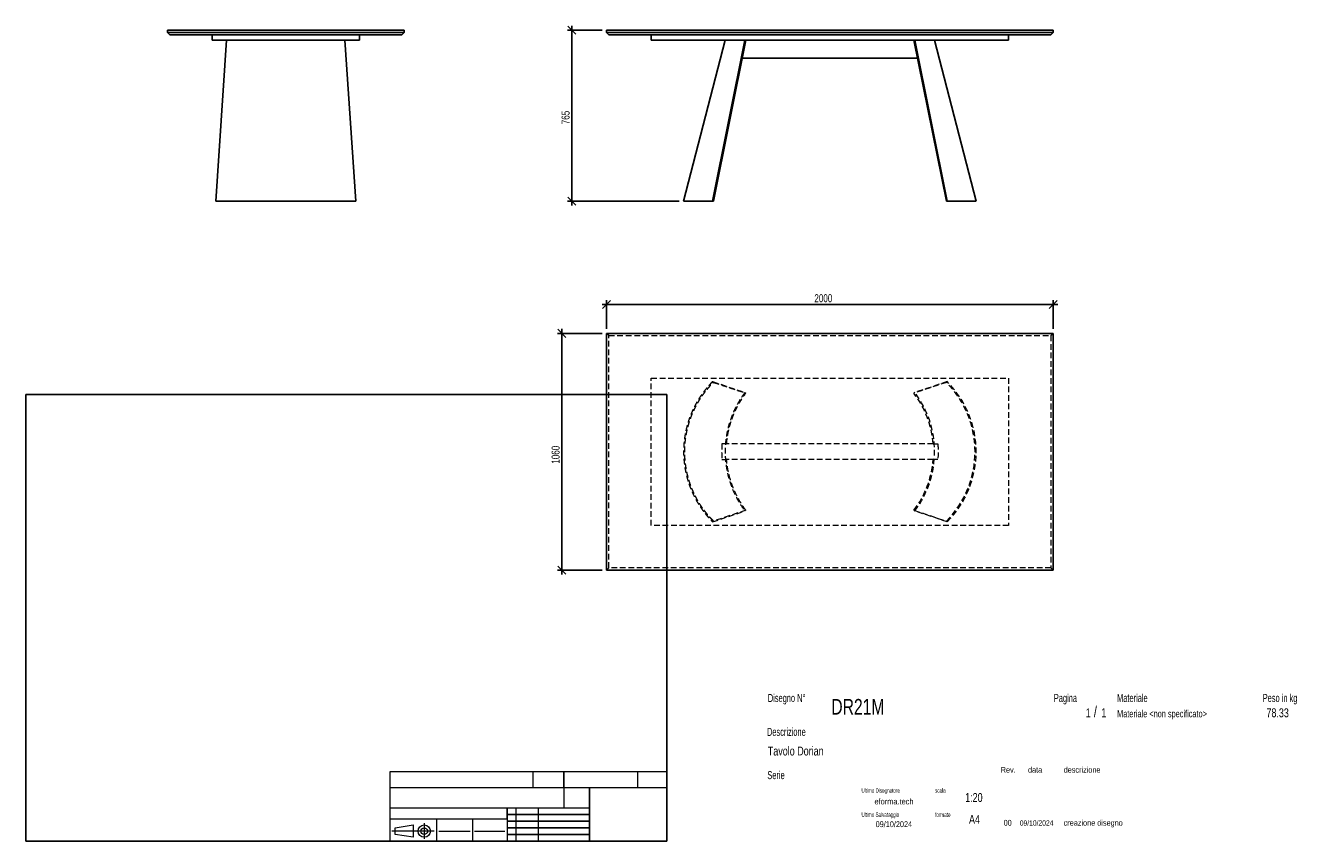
# Model space of a CAD drawing. Header units: millimetres. Extents: x 2 to 291, y 2 to 185.
import ezdxf

# ---------------------------------------------------------------- set-up
doc = ezdxf.new("R2010")
doc.units = ezdxf.units.MM
doc.linetypes.add('HIDDEN', pattern=[1.905, 1.27, -0.635])
doc.layers.add('FORMAT', color=7, linetype='Continuous')
doc.styles.add('SLDTEXTSTYLE0', font='TXT', dxfattribs={"width": 0.605})
doc.styles.add('SLDTEXTSTYLE1', font='TXT', dxfattribs={"width": 0.75})
doc.dimstyles.new('SLDDIMSTYLE0', dxfattribs={"dimtxt": 1.8, "dimasz": 1.8, "dimexe": 0, "dimexo": 0.0625, "dimgap": 0.45, "dimtad": 1, "dimlfac": 20, "dimrnd": 1e-09, "dimzin": 12, "dimdsep": 46, "dimtxsty": 'SLDTEXTSTYLE1', "dimblk1": 'OBLIQUE', "dimblk2": 'OBLIQUE', "dimsah": 1, "dimcen": 0.09, "dimadec": 0, "dimazin": 3, "dimtfac": 1, "dimtmove": 0, "dimatfit": 0, "dimldrblk": 'OBLIQUE', "dimfxl": 0, "dimfrac": 2, "dimtolj": 1, "dimtzin": 12, "dimarcsym": 0})

# ---------------------------------------------------------------- blocks, each defined once
blk = doc.blocks.new('_Oblique')
at = {"color": 0, "linetype": 'ByBlock', "lineweight": -2}
blk.add_line((-0.5, -0.5), (0.5, 0.5), dxfattribs=at)
blk = doc.blocks.new('_D')
at = {"layer": 'FORMAT', "color": 7}
for p, q in [((124.78, 184.02), (124.78, 185.02)), ((131.55, 184.02), (123.78, 184.02)), ((124.78, 184.02), (124.78, 145.77)), ((148.8, 145.77), (123.78, 145.77)), ((124.78, 145.77), (124.78, 144.77))]:
    blk.add_line(p, q, dxfattribs=at)
at = {"layer": 'FORMAT', "color": 7, "xscale": 1.8, "yscale": 1.8}
for p, rotation in [((124.78, 184.02), 270.0000000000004), ((124.78, 145.77), 90.0000000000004)]:
    blk.add_blockref('_Oblique', p, dxfattribs=dict(at, rotation=rotation))
at = {"layer": 'FORMAT', "color": 7, "insert": (122.46, 162.98), "char_height": 1.8, "attachment_point": 1, "rotation": 90, "style": 'SLDTEXTSTYLE1'}
blk.add_mtext('765', dxfattribs=at)
blk = doc.blocks.new('_D_1')
at = {"layer": 'FORMAT', "color": 7}
for p, q in [((132.55, 122.62), (131.55, 122.62)), ((132.55, 117.18), (132.55, 123.62)), ((232.55, 122.62), (132.55, 122.62)), ((232.55, 117.18), (232.55, 123.62)), ((232.55, 122.62), (233.55, 122.62))]:
    blk.add_line(p, q, dxfattribs=at)
at = {"layer": 'FORMAT', "color": 7, "xscale": 1.8, "yscale": 1.8}
blk.add_blockref('_Oblique', (132.55, 122.62, 16.88), dxfattribs=at)
at = {"layer": 'FORMAT', "color": 7, "xscale": 1.8, "yscale": 1.8, "rotation": 180.0000000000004}
blk.add_blockref('_Oblique', (232.55, 122.62, 16.88), dxfattribs=at)
at = {"layer": 'FORMAT', "color": 7, "insert": (179.07, 124.94), "char_height": 1.8, "attachment_point": 1, "style": 'SLDTEXTSTYLE1'}
blk.add_mtext('2000', dxfattribs=at)
blk = doc.blocks.new('_D_2')
at = {"layer": 'FORMAT', "color": 7}
for p, q in [((131.55, 116.18), (121.55, 116.18)), ((122.55, 116.18), (122.55, 117.18)), ((122.55, 116.18), (122.55, 63.18)), ((131.55, 63.18), (121.55, 63.18)), ((122.55, 63.18), (122.55, 62.18))]:
    blk.add_line(p, q, dxfattribs=at)
at = {"layer": 'FORMAT', "color": 7, "xscale": 1.8, "yscale": 1.8}
for p, rotation in [((122.55, 116.18, 16.88), 270.0000000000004), ((122.55, 63.18, 16.88), 90.0000000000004)]:
    blk.add_blockref('_Oblique', p, dxfattribs=dict(at, rotation=rotation))
at = {"layer": 'FORMAT', "color": 7, "insert": (120.23, 87), "char_height": 1.8, "attachment_point": 1, "rotation": 90, "style": 'SLDTEXTSTYLE1'}
blk.add_mtext('1060', dxfattribs=at)

msp = doc.modelspace()

# ---------------------------------------------------------------- linework, layer by layer
at = {"color": 7, "linetype": 'Continuous', "lineweight": 25}
for p, q in [((34.22206, 184.02304), (87.22206, 184.02304)), ((34.22206, 184.02304), (34.22206, 183.52304)), ((34.22206, 183.52304), (87.22206, 183.52304)), ((34.22206, 183.52304), (34.72206, 183.02304)), ((86.72206, 183.02304), (34.72206, 183.02304)), ((44.22206, 181.77304), (44.22206, 183.02304)), ((77.22206, 181.77304), (44.22206, 181.77304)), ((45.02206, 145.77304), (47.47206, 181.77304)), ((76.42206, 145.77304), (73.97206, 181.77304)), ((77.22206, 181.77304), (77.22206, 183.02304)), ((86.72206, 183.02304), (87.22206, 183.52304)), ((87.22206, 184.02304), (87.22206, 183.52304)), ((132.54603, 184.02304), (132.54603, 183.52304)), ((132.54603, 184.02304), (232.54603, 184.02304)), ((132.54603, 183.52304), (232.54603, 183.52304)), ((132.54603, 183.52304), (133.04603, 183.02304)), ((232.04603, 183.02304), (133.04603, 183.02304)), ((142.54603, 181.77304), (142.54603, 183.02304)), ((222.54603, 181.77304), (142.54603, 181.77304)), ((159.09603, 181.77304), (149.79603, 145.77304)), ((156.29603, 145.77304), (163.52103, 181.77304)), ((163.72086, 181.77304), (156.47286, 145.77304)), ((201.3712, 181.77304), (208.61919, 145.77304)), ((208.79603, 145.77304), (201.57103, 181.77304)), ((215.29603, 145.77304), (205.99603, 181.77304)), ((222.54603, 181.77304), (222.54603, 183.02304)), ((232.54603, 183.52304), (232.04603, 183.02304)), ((232.54603, 184.02304), (232.54603, 183.52304)), ((202.17653, 177.77304), (162.91552, 177.77304)), ((45.02206, 145.77304), (76.42206, 145.77304)), ((156.47286, 145.77304), (156.29603, 145.77304)), ((208.61919, 145.77304), (208.79603, 145.77304)), ((208.79603, 145.77304), (215.29603, 145.77304)), ((132.54603, 116.18032), (132.54603, 63.18032)), ((232.54603, 116.18032), (132.54603, 116.18032)), ((232.54603, 63.18032), (232.54603, 116.18032)), ((132.54603, 63.18032), (232.54603, 63.18032))]:
    msp.add_line(p, q, dxfattribs=at)
at = {"color": 7, "linetype": 'HIDDEN', "lineweight": 18}
for p, q in [((133.04603, 115.68032), (132.54603, 116.18032)), ((133.04603, 115.68032), (232.04603, 115.68032)), ((133.04603, 63.68032), (133.04603, 115.68032)), ((232.04603, 115.68032), (232.54603, 116.18032)), ((232.04603, 115.68032), (232.04603, 63.68032)), ((142.54603, 106.18032), (222.54603, 106.18032)), ((142.54603, 73.18032), (142.54603, 106.18032)), ((156.29603, 105.38032), (163.52103, 102.93032)), ((156.29603, 105.38032), (156.47286, 105.20361)), ((156.47286, 105.20361), (163.72086, 102.7801)), ((208.61919, 105.20361), (201.3712, 102.7801)), ((208.79603, 105.38032), (201.57103, 102.93032)), ((208.79603, 105.38032), (208.61919, 105.20361)), ((222.54603, 106.18032), (222.54603, 73.18032)), ((163.52103, 102.93032), (163.72086, 102.7801)), ((201.57103, 102.93032), (201.3712, 102.7801)), ((159.41638, 91.43032), (158.38337, 91.43032)), ((205.67567, 91.43032), (159.41638, 91.43032)), ((205.67567, 91.43032), (206.70868, 91.43032)), ((158.38337, 87.93032), (159.41638, 87.93032)), ((205.67567, 87.93032), (159.41638, 87.93032)), ((206.70868, 87.93032), (205.67567, 87.93032)), ((156.29603, 73.98032), (163.52103, 76.43032)), ((163.72086, 76.58055), (156.47286, 74.15704)), ((163.72086, 76.58055), (163.52103, 76.43032)), ((201.3712, 76.58055), (201.57103, 76.43032)), ((201.3712, 76.58055), (208.61919, 74.15704)), ((208.79603, 73.98032), (201.57103, 76.43032)), ((222.54603, 73.18032), (142.54603, 73.18032)), ((156.47286, 74.15704), (156.29603, 73.98032)), ((208.61919, 74.15704), (208.79603, 73.98032)), ((132.54603, 63.18032), (133.04603, 63.68032)), ((232.04603, 63.68032), (133.04603, 63.68032)), ((232.54603, 63.18032), (232.04603, 63.68032))]:
    msp.add_line(p, q, dxfattribs=at)
for centre, radius, start, end in [((193.08526, 89.68032), 21.96077, 315.0196439, 44.9803561), ((193.08526, 89.68032), 22.21077, 315.0196439, 44.9803561), ((183.94596, 89.68032), 21.80007, 4.6043711, 36.9347485), ((183.94596, 89.68032), 22.05007, 323.0652515, 36.9347485), ((183.94596, 89.68032), 21.80007, 323.0652515, 355.3956288)]:
    msp.add_arc(centre, radius, start, end, dxfattribs=at)
at = {"color": 7, "linetype": 'Continuous', "lineweight": 25}
msp.add_open_spline([(149.79603, 145.77304), (149.79608, 145.77304), (149.79618, 145.77304), (149.79701, 145.77304), (149.79834, 145.77304), (149.80021, 145.77304), (149.80262, 145.77304), (149.80555, 145.77304), (149.80903, 145.77304), (149.81303, 145.77304), (149.81758, 145.77304), (149.82265, 145.77304), (149.82826, 145.77304), (149.83441, 145.77304), (149.84108, 145.77304), (149.8483, 145.77304), (149.85604, 145.77304), (149.86433, 145.77304), (149.87314, 145.77304), (149.88249, 145.77304), (149.89238, 145.77304), (149.91668, 145.77304), (149.9607, 145.77304), (150.03399, 145.77304), (150.12052, 145.77304), (150.25346, 145.77304), (150.4524, 145.77304), (150.74307, 145.77304), (151.08483, 145.77304), (151.47704, 145.77304), (151.91858, 145.77304), (152.40855, 145.77304), (152.94561, 145.77304), (153.43152, 145.77304), (153.84238, 145.77304), (154.16144, 145.77304), (154.49126, 145.77304), (154.75948, 145.77304), (154.95958, 145.77304), (155.08731, 145.77304), (155.21634, 145.77304), (155.34669, 145.77304), (155.47835, 145.77304), (155.61132, 145.77304), (155.7456, 145.77304), (155.88119, 145.77304), (156.01811, 145.77304), (156.15626, 145.77304), (156.24943, 145.77304), (156.29603, 145.77304)], degree=3, knots=[0, 0, 0, 0, 0.006254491, 0.012507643, 0.018759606, 0.025010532, 0.031260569, 0.03750987, 0.043758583, 0.05000686, 0.056254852, 0.062502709, 0.068750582, 0.074998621, 0.081246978, 0.087495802, 0.093745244, 0.099995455, 0.106246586, 0.112498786, 0.118752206, 0.125006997, 0.156266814, 0.187508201, 0.218749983, 0.250010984, 0.312507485, 0.375005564, 0.437502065, 0.500000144, 0.562496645, 0.624994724, 0.687491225, 0.749989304, 0.781249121, 0.812490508, 0.84373229, 0.874993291, 0.886364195, 0.897731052, 0.909094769, 0.920456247, 0.931816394, 0.943176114, 0.954536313, 0.965897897, 0.977261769, 0.988628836, 1, 1, 1, 1], dxfattribs=at)
at = {"color": 7, "linetype": 'HIDDEN', "lineweight": 18}
for points, knots in [([(156.29603, 105.38032), (156.27037, 105.35457), (156.21906, 105.30308), (156.14258, 105.22537), (156.06647, 105.14733), (155.99076, 105.06893), (155.91545, 104.99016), (155.84053, 104.91104), (155.76601, 104.83155), (155.69189, 104.75171), (155.61816, 104.67151), (155.54483, 104.59095), (155.4719, 104.51003), (155.39936, 104.42875), (155.32722, 104.34711), (155.25548, 104.26511), (155.18413, 104.18276), (155.11318, 104.10004), (155.04263, 104.01697), (154.97247, 103.93353), (154.9027, 103.84974), (154.74091, 103.65345), (154.49127, 103.34136), (154.16146, 102.90764), (153.84239, 102.46594), (153.43153, 101.86672), (152.94562, 101.09904), (152.40856, 100.15041), (151.91858, 99.17661), (151.47705, 98.17991), (151.08483, 97.16279), (150.74307, 96.12763), (150.4524, 95.07697), (150.2137, 94.01331), (150.02737, 92.93922), (149.89403, 91.85729), (149.81382, 90.77012), (149.78713, 89.68033), (149.81382, 88.59053), (149.89403, 87.50337), (150.02737, 86.42143), (150.2137, 85.34736), (150.4524, 84.28369), (150.74307, 83.23304), (151.08483, 82.19787), (151.47704, 81.18075), (151.91858, 80.18405), (152.40855, 79.21025), (152.94561, 78.26161), (153.43152, 77.49394), (153.84238, 76.89472), (154.16144, 76.45302), (154.49126, 76.0193), (154.75948, 75.68398), (154.95958, 75.44221), (155.08731, 75.29066), (155.21634, 75.14029), (155.34669, 74.99111), (155.47835, 74.84312), (155.61132, 74.69631), (155.7456, 74.5507), (155.88119, 74.40626), (156.01811, 74.26304), (156.15626, 74.12091), (156.24943, 74.02719), (156.29603, 73.98032)], [0, 0, 0, 0, 0.003127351, 0.006254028, 0.009380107, 0.012505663, 0.015630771, 0.018755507, 0.021879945, 0.025004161, 0.028128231, 0.031252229, 0.034376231, 0.037500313, 0.040624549, 0.043749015, 0.046873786, 0.049998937, 0.053124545, 0.056250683, 0.059377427, 0.062504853, 0.078135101, 0.093756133, 0.109377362, 0.125008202, 0.156257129, 0.187506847, 0.218755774, 0.250005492, 0.281254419, 0.312504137, 0.343753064, 0.375002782, 0.406251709, 0.437501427, 0.468750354, 0.500000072, 0.531248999, 0.562498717, 0.593747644, 0.624997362, 0.656246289, 0.687496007, 0.718744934, 0.749994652, 0.78124358, 0.812493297, 0.843742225, 0.874991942, 0.890622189, 0.906243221, 0.921864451, 0.93749529, 0.943180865, 0.948864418, 0.954546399, 0.960227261, 0.965907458, 0.971587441, 0.977267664, 0.982948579, 0.988630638, 0.994314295, 1, 1, 1, 1]), ([(156.47286, 74.15704), (156.44749, 74.1825), (156.39676, 74.23341), (156.32114, 74.31025), (156.24589, 74.38741), (156.17103, 74.46493), (156.09657, 74.54281), (156.0225, 74.62104), (155.94882, 74.69963), (155.87553, 74.77858), (155.80263, 74.85787), (155.73013, 74.93753), (155.65801, 75.01754), (155.58629, 75.0979), (155.51497, 75.17862), (155.44403, 75.2597), (155.37348, 75.34113), (155.30333, 75.42291), (155.23357, 75.50505), (155.1642, 75.58755), (155.09522, 75.6704), (154.93525, 75.86448), (154.68842, 76.17305), (154.36232, 76.60189), (154.04684, 77.03862), (153.64061, 77.63109), (153.16016, 78.39013), (152.62915, 79.32808), (152.14469, 80.29093), (151.70813, 81.27641), (151.32033, 82.28208), (150.98241, 83.30559), (150.69501, 84.34442), (150.459, 85.39611), (150.27476, 86.4581), (150.14293, 87.52786), (150.06362, 88.60279), (150.03723, 89.68032), (150.06362, 90.75785), (150.14293, 91.83277), (150.27476, 92.90253), (150.459, 93.96452), (150.69501, 95.01622), (150.98241, 96.05504), (151.32032, 97.07856), (151.70812, 98.08423), (152.14469, 99.06971), (152.62915, 100.03255), (153.16016, 100.97051), (153.6406, 101.72954), (154.04683, 102.32201), (154.36231, 102.75874), (154.68841, 103.18758), (154.95361, 103.51913), (155.15146, 103.75818), (155.27775, 103.90802), (155.40533, 104.0567), (155.53422, 104.2042), (155.66439, 104.35052), (155.79587, 104.49568), (155.92864, 104.63965), (156.0627, 104.78246), (156.19808, 104.92408), (156.33467, 105.0646), (156.42679, 105.15727), (156.47286, 105.20361)], [0, 0, 0, 0, 0.003127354, 0.006254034, 0.009380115, 0.012505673, 0.015630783, 0.01875552, 0.02187996, 0.025004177, 0.028128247, 0.031252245, 0.034376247, 0.037500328, 0.040624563, 0.043749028, 0.046873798, 0.049998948, 0.053124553, 0.056250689, 0.05937743, 0.062504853, 0.078135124, 0.093756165, 0.109377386, 0.125008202, 0.156257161, 0.187506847, 0.218755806, 0.250005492, 0.281254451, 0.312504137, 0.343753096, 0.375002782, 0.406251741, 0.437501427, 0.468750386, 0.500000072, 0.531249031, 0.562498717, 0.593747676, 0.624997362, 0.656246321, 0.687496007, 0.718744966, 0.749994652, 0.781243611, 0.812493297, 0.843742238, 0.874991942, 0.890622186, 0.906243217, 0.921864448, 0.93749529, 0.943180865, 0.948864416, 0.954546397, 0.960227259, 0.965907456, 0.971587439, 0.977267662, 0.982948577, 0.988630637, 0.994314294, 1, 1, 1, 1]), ([(163.52103, 102.93032), (163.18928, 102.48903), (162.86994, 102.02971), (162.26108, 101.07687), (161.97156, 100.58335), (161.42719, 99.56484), (161.17234, 99.03984), (160.70188, 97.96196), (160.48627, 97.40908), (160.09833, 96.27984), (159.92601, 95.70348), (159.62802, 94.53244), (159.50236, 93.93775), (159.30025, 92.73581), (159.2238, 92.12855), (159.12169, 90.90764), (159.09603, 90.29398), (159.09603, 89.06667), (159.12169, 88.45301), (159.2238, 87.23209), (159.30025, 86.62484), (159.50236, 85.42289), (159.62802, 84.82821), (159.92601, 83.65717), (160.09833, 83.08081), (160.48627, 81.95157), (160.70188, 81.39868), (161.17234, 80.3208), (161.42719, 79.79581), (161.97156, 78.77729), (162.26108, 78.28377), (162.86994, 77.33094), (163.18928, 76.87161), (163.52103, 76.43032)], [0, 0, 0, 0, 0.0625, 0.0625, 0.125, 0.125, 0.1875, 0.1875, 0.25, 0.25, 0.3125, 0.3125, 0.375, 0.375, 0.4375, 0.4375, 0.5, 0.5, 0.5625, 0.5625, 0.625, 0.625, 0.6875, 0.6875, 0.75, 0.75, 0.8125, 0.8125, 0.875, 0.875, 0.9375, 0.9375, 1, 1, 1, 1]), ([(159.41638, 91.43032), (159.41818, 91.45264), (159.42001, 91.47495), (159.47235, 92.10079), (159.54794, 92.70117), (159.74775, 93.88948), (159.87199, 94.47742), (160.1666, 95.63519), (160.33697, 96.20501), (160.72051, 97.32145), (160.93368, 97.86807), (161.3988, 98.93373), (161.65076, 99.45277), (162.18896, 100.45974), (162.47519, 100.94766), (163.07715, 101.8897), (163.39287, 102.34381), (163.72086, 102.7801)], [0, 0, 0, 0, 0.0023100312, 0.0023100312, 0.0648100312, 0.0648100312, 0.1273100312, 0.1273100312, 0.1898100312, 0.1898100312, 0.2523100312, 0.2523100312, 0.3148100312, 0.3148100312, 0.3773100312, 0.3773100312, 0.4398100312, 0.4398100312, 0.4398100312, 0.4398100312]), ([(158.38337, 91.43032), (158.33634, 90.8489), (158.31269, 90.26461), (158.31269, 89.09603), (158.33634, 88.51175), (158.38337, 87.93032)], [0.4414279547, 0.4414279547, 0.4414279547, 0.4414279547, 0.5, 0.5, 0.5585720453, 0.5585720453, 0.5585720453, 0.5585720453]), ([(206.70868, 91.43032), (206.75572, 90.8489), (206.77936, 90.26461), (206.77936, 89.09603), (206.75572, 88.51175), (206.70868, 87.93032)], [0.4414279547, 0.4414279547, 0.4414279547, 0.4414279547, 0.5, 0.5, 0.5585720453, 0.5585720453, 0.5585720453, 0.5585720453]), ([(163.72086, 76.58055), (163.39287, 77.01684), (163.07715, 77.47095), (162.47519, 78.41299), (162.18896, 78.90091), (161.65076, 79.90788), (161.3988, 80.42692), (160.93368, 81.49258), (160.72051, 82.03919), (160.33697, 83.15563), (160.1666, 83.72546), (159.87199, 84.88322), (159.74775, 85.47116), (159.54794, 86.65948), (159.47235, 87.25985), (159.42001, 87.8857), (159.41818, 87.90801), (159.41638, 87.93032)], [0.5601899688, 0.5601899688, 0.5601899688, 0.5601899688, 0.6226899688, 0.6226899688, 0.6851899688, 0.6851899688, 0.7476899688, 0.7476899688, 0.8101899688, 0.8101899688, 0.8726899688, 0.8726899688, 0.9351899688, 0.9351899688, 0.9976899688, 0.9976899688, 1, 1, 1, 1])]:
    msp.add_open_spline(points, degree=3, knots=knots, dxfattribs=at)
at = {"layer": 'FORMAT', "color": 251, "true_color": 0x484848}
for p, q in [((2.5, 102.5), (146, 102.5)), ((2.5, 102.5), (2.5, 2.5)), ((146, 102.5), (146, 2.5)), ((2.5, 2.5), (146, 2.5))]:
    msp.add_line(p, q, dxfattribs=at)
at = {"layer": 'FORMAT', "color": 251, "lineweight": 18, "true_color": 0x484848}
for p, q in [((146, 18), (84, 18)), ((84, 18), (84, 2.5)), ((116, 18), (116, 14.5)), ((139.5, 18), (139.5, 14.5)), ((84, 14.5), (146, 14.5)), ((84, 10), (123, 10)), ((112.25, 10), (112.25, 2.5)), ((117.25, 10), (117.25, 2.5)), ((123, 10), (128.75, 10)), ((84, 7.5), (110.25, 7.5)), ((85.22616, 5.51421), (89.22616, 6.13921)), ((89.22616, 6.13921), (89.22616, 3.38921)), ((91.73012, 6.52038), (91.73012, 3.03025)), ((94.5, 7.5), (94.5, 2.5)), ((102.5, 7.5), (102.5, 2.5)), ((110.25, 7.5), (110.25, 2.5)), ((93.94146, 4.76421), (84.44672, 4.76421)), ((85.22616, 4.01421), (85.22616, 5.51421)), ((89.22616, 3.38921), (85.22616, 4.01421)), ((95, 4.75), (102, 4.75)), ((103, 4.75), (109.75, 4.75))]:
    msp.add_line(p, q, dxfattribs=at)
at = {"layer": 'FORMAT', "color": 7}
for p, q in [((123, 14.5), (123, 18)), ((128.75, 10), (128.75, 14.5)), ((110.25, 7.5), (110.25, 10)), ((128.75, 2.5), (128.75, 10)), ((110.25, 8.5), (128.75, 8.5)), ((110.25, 7), (128.75, 7)), ((110.25, 5.5), (128.75, 5.5)), ((110.25, 4), (128.75, 4)), ((110.25, 2.5), (128.75, 2.5))]:
    msp.add_line(p, q, dxfattribs=at)
at = {"layer": 'FORMAT', "color": 7, "lineweight": 18}
msp.add_line((123, 14.5), (123, 10), dxfattribs=at)
at = {"layer": 'FORMAT', "color": 251, "lineweight": 18, "true_color": 0x484848}
for radius in [1.375, 0.75]:
    msp.add_circle((91.73012, 4.76421), radius, dxfattribs=at)

# ---------------------------------------------------------------- texts
at = {"color": 18, "linetype": 'Continuous', "lineweight": 0, "true_color": 0x060606, "insert": (280.29073, 32.24796), "char_height": 2, "attachment_point": 1, "style": 'SLDTEXTSTYLE1'}
msp.add_mtext('78.33', dxfattribs=at)
at = {"layer": 'FORMAT', "color": 18, "true_color": 0x060606}
for s, insert, char_height, attachment_point, style in [('Disegno N°', (168.65209, 35.46055), 1.8, 1, 'SLDTEXTSTYLE0'), ('Pagina', (232.68578, 35.4642), 1.8, 1, 'SLDTEXTSTYLE0'), ('Materiale', (246.84637, 35.4642), 1.8, 1, 'SLDTEXTSTYLE0'), ('Peso in kg', (279.45834, 35.4642), 1.8, 1, 'SLDTEXTSTYLE0'), ('DR21M', (182.85785, 34.35127), 3.5, 1, 'SLDTEXTSTYLE1'), ('1', (239.82456, 32.24796), 2, 1, 'SLDTEXTSTYLE1'), ('/', (241.64155, 32.74597), 2.5, 1, 'SLDTEXTSTYLE1'), ('1', (243.32047, 32.24796), 2, 1, 'SLDTEXTSTYLE1'), ('Materiale <non specificato>', (246.84637, 31.8349), 1.5875, 1, 'SLDTEXTSTYLE1'), ('Descrizione', (168.45959, 27.87301), 1.8, 1, 'SLDTEXTSTYLE0'), ('Tavolo Dorian', (168.65209, 23.69153), 2, 1, 'SLDTEXTSTYLE1'), ('Serie', (168.54671, 18.20074), 1.8, 1, 'SLDTEXTSTYLE0'), ('Rev.', (220.80434, 19.14061), 1.3, 1, 'SLDTEXTSTYLE1'), ('data', (226.90583, 19.14061), 1.3, 1, 'SLDTEXTSTYLE1'), ('descrizione', (234.88928, 19.14061), 1.3, 1, 'SLDTEXTSTYLE1'), ('Ultimo Disegnatore', (189.61829, 14.3444), 1, 1, 'SLDTEXTSTYLE0'), ('scala', (206.10636, 14.3444), 1, 1, 'SLDTEXTSTYLE0'), ('1:20', (212.8317, 13.28812), 2, 1, 'SLDTEXTSTYLE1'), ('Ultimo Salvataggio', (189.61829, 8.93841), 1, 1, 'SLDTEXTSTYLE0'), ('formato', (206.10636, 8.93841), 1, 1, 'SLDTEXTSTYLE0'), ('09/10/2024', (196.86819, 6.95548), 1.3, 2, 'SLDTEXTSTYLE1'), ('A4', (213.69281, 8.39825), 2, 1, 'SLDTEXTSTYLE1'), ('00', (221.45534, 7.2775), 1.3, 1, 'SLDTEXTSTYLE1'), ('09/10/2024', (225.06555, 7.1779), 1.2, 1, 'SLDTEXTSTYLE1'), ('creazione disegno', (234.88928, 7.2775), 1.3, 1, 'SLDTEXTSTYLE1')]:
    msp.add_mtext(s, dxfattribs=dict(at, insert=insert, char_height=char_height, attachment_point=attachment_point, style=style))
at = {"layer": 'FORMAT', "color": 18, "true_color": 0x020202, "insert": (196.90354, 12.06285), "char_height": 1.3229167, "attachment_point": 2, "style": 'SLDTEXTSTYLE1'}
msp.add_mtext('eforma.tech', dxfattribs=at)

# ---------------------------------------------------------------- dimensions: what is measured, and where the dimension line sits
at = {"layer": 'FORMAT', "color": 7}
for base, p1, p2, picture, middle in [((124.77887, 145.77304), (132.54603, 184.02304), (149.79603, 145.77304), '_D', (124.77887, 164.97332)), ((122.54603, 63.18032), (132.54603, 116.18032), (132.54603, 63.18032), '_D_2', (122.54603, 89.65785))]:
    dim = msp.add_linear_dim(base=base, p1=p1, p2=p2, angle=90, dimstyle='SLDDIMSTYLE0', dxfattribs=at)
    dim.commit()
    dim.dimension.update_dxf_attribs({"geometry": picture, "text_midpoint": middle, "dimtype": 160})
dim = msp.add_linear_dim(base=(132.54603, 122.62361), p1=(232.54603, 116.18032), p2=(132.54603, 116.18032), dimstyle='SLDDIMSTYLE0', dxfattribs=at)
dim.commit()
dim.dimension.update_dxf_attribs({"geometry": '_D_1', "text_midpoint": (181.73234, 122.62361), "dimtype": 160})

doc.saveas('drawing.dxf')
